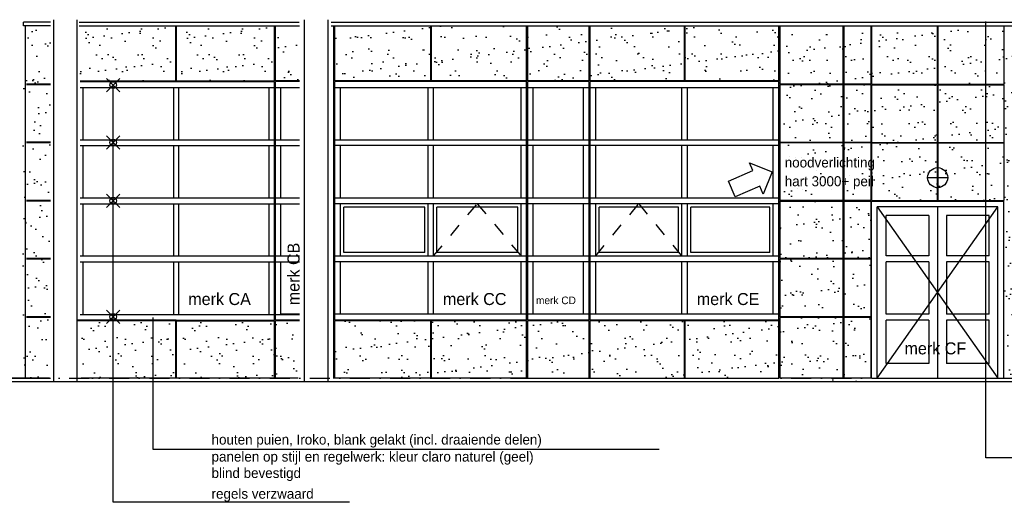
# Model space of a CAD drawing. Extents: x 0 to 140000, y 0 to 84100.
# Tile 18 of 36: x 48013 to 62740, y 41758 to 48978. Entities that reach past the tile are written whole.
import ezdxf
from ezdxf.enums import TextEntityAlignment as Align

# ---------------------------------------------------------------- set-up
doc = ezdxf.new("R2010")
doc.units = 0
doc.header["$LTSCALE"] = 100
doc.header["$MEASUREMENT"] = 0
doc.header["$PDMODE"] = 35
doc.header["$PDSIZE"] = 100
for name, pattern in [('B0201', [50, 31.25, -6.25, 6.25, -6.25]), ('DASHDOTX2', [2, 1, -0.5, 0, -0.5]), ('TEGELS', [4, 2, -2])]:
    doc.linetypes.add(name, pattern=pattern)
for name, color, linetype in [('AA31----_BUITENKOZ', 7, 'CONTINUOUS'), ('AL$0A---_WIJZIGINGEN', 2, 'CONTINUOUS'), ('AL$1A---_ALGEMEEN', 1, 'CONTINUOUS'), ('AL$7A---_STRAMIEN', 42, 'B0201'), ('AL11----_GRONDWERK', 4, 'CONTINUOUS'), ('AL28----_KONSTRUKTIE', 3, 'CONTINUOUS'), ('AL31----_BUITENKOZ', 7, 'CONTINUOUS'), ('AT$0A---_WIJZIGINGEN', 7, 'CONTINUOUS'), ('AT$1A---_ALGEMEEN', 1, 'CONTINUOUS'), ('NOODVERLICHTING', 2, 'CONTINUOUS')]:
    doc.layers.add(name, color=color, linetype=linetype)
doc.styles.add('01_100', font='B-GBP.shx', dxfattribs={"height": 180})
doc.styles.add('02_100', font='B-GBP.shx', dxfattribs={"height": 250})
doc.styles.add('03_AT', font='B-GBP')
pattern_1 = [(37.5, (0, -1248.27), (-12.5987, 385.3648), [0, -304, 0, -340, 0, -325]), (7.5, (0, -1248.27), (353.9553, 564.4292), [0, -164, 0, -274, 0, -105]), (327.5, (-246, -1248.27), (622.8284, 1.1318), [0, -100, 0, -360, 0, -470]), (317.5, (-246, -1248.27), (601.2253, 175.535), [0, -50, 0, -236, 0, -270])]
pattern_2 = [(37.5, (0, -1246.27), (-12.5987, 385.3648), [0, -304, 0, -340, 0, -325]), (7.5, (0, -1246.27), (353.9553, 564.4292), [0, -164, 0, -274, 0, -105]), (327.5, (-246, -1246.27), (622.8284, 1.1318), [0, -100, 0, -360, 0, -470]), (317.5, (-246, -1246.27), (601.2253, 175.535), [0, -50, 0, -236, 0, -270])]

# ---------------------------------------------------------------- blocks, each defined once
blk = doc.blocks.new('AS00S005')
at = {"layer": 'AL$0A---_WIJZIGINGEN'}
blk.add_lwpolyline([(0, 0), (-5.12, -5.12), (-5.12, -2.56), (-13.06, -2.56), (-13.06, 2.56), (-5.12, 2.56), (-5.12, 5.12)], close=True, dxfattribs=at)
at = {"layer": 'AT$0A---_WIJZIGINGEN', "color": 3, "style": '03_AT'}
blk.add_attdef('NUMMER', text='', height=3.5, dxfattribs=at).set_placement((-8.98, -0.06), align=Align.MIDDLE)

msp = doc.modelspace()

# ---------------------------------------------------------------- hatches: boundary and pattern name
at = {"layer": 'AA31----_BUITENKOZ'}
h = msp.add_hatch(dxfattribs=at)
h.set_pattern_fill('AR-SAND', color=256, scale=200, style=0)
h.set_pattern_definition([(37.5, (0, -1246.27), (-12.5987, 385.3648), [0, -304, 0, -340, 0, -325]), (7.5, (0, -1246.27), (353.9553, 564.4292), [0, -164, 0, -274, 0, -105]), (327.5, (-246, -1246.27), (622.8284, 1.1318), [0, -100, 0, -360, 0, -470]), (317.5, (-246, -1246.27), (601.2253, 175.535), [0, -50, 0, -236, 0, -270])])
h.paths.add_polyline_path([(48471.6, 48884), (48062, 48884), (48062, 48015), (48471.6, 48015)])
h.paths.add_polyline_path([(48471.6, 48005), (48062, 48005), (48062, 47145), (48471.6, 47145)])
h.paths.add_polyline_path([(48471.6, 47135), (48062, 47135), (48062, 46275), (48471.6, 46275)])
h.paths.add_polyline_path([(48471.6, 46265), (48062, 46265), (48062, 45405), (48471.6, 45405)])
h.paths.add_polyline_path([(48471.6, 45395), (48062, 45395), (48062, 44535), (48471.6, 44535)])
h.paths.add_polyline_path([(48471.6, 44525), (48062, 44525), (48062, 43615), (48457.7, 43615), (48471.6, 43615)])
h = msp.add_hatch(dxfattribs=at)
h.set_pattern_fill('AR-SAND', color=256, scale=200, style=0)
h.set_pattern_definition(pattern_1)
h.paths.add_polyline_path([(50349.6, 48063), (50349.6, 48882), (48916, 48882), (48916, 48063)])
h = msp.add_hatch(dxfattribs=at)
h.set_pattern_fill('AR-SAND', color=256, scale=200, style=0)
h.set_pattern_definition([(37.5, (1514.03, -1248.27), (-12.5987, 385.3648), [0, -304, 0, -340, 0, -325]), (7.5, (1514.03, -1248.27), (353.9553, 564.4292), [0, -164, 0, -274, 0, -105]), (327.5, (1268.03, -1248.27), (622.8284, 1.1318), [0, -100, 0, -360, 0, -470]), (317.5, (1268.03, -1248.27), (601.2253, 175.535), [0, -50, 0, -236, 0, -270])])
h.paths.add_polyline_path([(51863.6, 48063), (51863.6, 48882), (50430.1, 48882), (50430.1, 48063)])
h = msp.add_hatch(dxfattribs=at)
h.set_pattern_fill('AR-SAND', color=256, scale=200, style=0)
h.set_pattern_definition(pattern_1)
h.paths.add_polyline_path([(52198.6, 48882), (51840.3, 48882), (51840.3, 48063), (52198.6, 48063)])
h = msp.add_hatch(dxfattribs=at)
h.set_pattern_fill('AR-SAND', color=256, scale=200, style=0)
h.set_pattern_definition(pattern_1)
h.paths.add_polyline_path([(54156.4, 48063), (54156.4, 48884), (52728.1, 48884), (52728.1, 48063)])
h = msp.add_hatch(dxfattribs=at)
h.set_pattern_fill('AR-SAND', color=256, scale=200, style=0)
h.set_pattern_definition(pattern_1)
h.paths.add_polyline_path([(55594.7, 48063), (55594.7, 48884), (54166.4, 48884), (54166.4, 48063)])
h = msp.add_hatch(dxfattribs=at)
h.set_pattern_fill('AR-SAND', color=256, scale=200, style=0)
h.set_pattern_definition(pattern_1)
h.paths.add_polyline_path([(55611.1, 48063), (56529.1, 48063), (56529.1, 48884), (55611.1, 48884)])
h = msp.add_hatch(dxfattribs=at)
h.set_pattern_fill('AR-SAND', color=256, scale=200, style=0)
h.set_pattern_definition(pattern_1)
h.paths.add_polyline_path([(57951.8, 48063), (57951.8, 48884), (56544.7, 48884), (56544.7, 48063)])
h = msp.add_hatch(dxfattribs=at)
h.set_pattern_fill('AR-SAND', color=256, scale=200, style=0)
h.set_pattern_definition(pattern_1)
h.paths.add_polyline_path([(59368.9, 48063), (59368.9, 48884), (57961.8, 48884), (57961.8, 48063)])
h = msp.add_hatch(dxfattribs=at)
h.set_pattern_fill('AR-SAND', color=256, scale=200, style=0)
h.set_pattern_definition([(37.5, (0, -1294.27), (-12.5987, 385.3648), [0, -304, 0, -340, 0, -325]), (7.5, (0, -1294.27), (353.9553, 564.4292), [0, -164, 0, -274, 0, -105]), (327.5, (-246, -1294.27), (622.8284, 1.1318), [0, -100, 0, -360, 0, -470]), (317.5, (-246, -1294.27), (601.2253, 175.535), [0, -50, 0, -236, 0, -270])])
h.paths.add_polyline_path([(60326.7, 47967), (60326.7, 48836), (59384.7, 48836), (59384.7, 47967)])
h.paths.add_polyline_path([(60342.1, 47967), (60744.7, 47967), (60744.7, 48836), (60342.1, 48836)])
h.paths.add_polyline_path([(61738.3, 47967), (61738.3, 48836), (60754.5, 48836), (60754.5, 47967)])
h.paths.add_polyline_path([(62731.9, 47967), (62731.9, 48836), (61748.1, 48836), (61748.1, 47967)])
h.paths.add_polyline_path([(62741.7, 47967), (63144.4, 47967), (63144.4, 48836), (62741.7, 48836)])
h.paths.add_polyline_path([(63159.7, 47967), (64117.8, 47967), (64117.8, 48836), (63159.7, 48836)])
h.paths.add_polyline_path([(63159.7, 47957), (63159.7, 47095), (64117.8, 47095), (64117.8, 47957)])
h.paths.add_polyline_path([(63144.4, 47957), (62741.7, 47957), (62741.7, 47095), (63144.4, 47095)])
h.paths.add_polyline_path([(62731.9, 47957), (61748.1, 47957), (61748.1, 47095), (62731.9, 47095)])
h.paths.add_polyline_path([(60754.5, 47095), (61738.3, 47095), (61738.3, 47957), (60754.5, 47957)])
h.paths.add_polyline_path([(60744.7, 47957), (60342.1, 47957), (60342.1, 47095), (60744.7, 47095)])
h.paths.add_polyline_path([(60326.7, 47095), (60326.7, 47957), (59384.7, 47957), (59384.7, 47095)])
h.paths.add_polyline_path([(59384.7, 47087), (59384.7, 46225), (60326.7, 46225), (60326.7, 47087)])
h.paths.add_polyline_path([(60342.1, 46225), (60744.7, 46225), (60744.7, 47087), (60342.1, 47087)])
h.paths.add_polyline_path([(60754.5, 46275), (61738.3, 46275), (61738.3, 47087), (60754.5, 47087)])
h.paths.add_polyline_path([(62731.9, 46275), (62731.9, 47087), (61748.1, 47087), (61748.1, 46275)])
h.paths.add_polyline_path([(62741.7, 46225), (63144.4, 46225), (63144.4, 47087), (62741.7, 47087)])
h.paths.add_polyline_path([(63159.7, 46225), (64117.8, 46225), (64117.8, 47087), (63159.7, 47087)])
h.paths.add_polyline_path([(63159.7, 46217), (63159.7, 45357), (64117.8, 45357), (64117.8, 46217)])
h.paths.add_polyline_path([(63144.4, 46217), (62741.7, 46217), (62741.7, 45357), (63144.4, 45357)])
h.paths.add_polyline_path([(60744.7, 46217), (60342.1, 46217), (60342.1, 45357), (60744.7, 45357)])
h.paths.add_polyline_path([(60326.7, 45357), (60326.7, 46217), (59384.7, 46217), (59384.7, 45357)])
h.paths.add_polyline_path([(59384.7, 45347), (59384.7, 44487), (60326.7, 44487), (60326.7, 45347)])
h.paths.add_polyline_path([(60342.1, 44487), (60744.7, 44487), (60744.7, 45347), (60342.1, 45347)])
h.paths.add_polyline_path([(62741.7, 44487), (63144.4, 44487), (63144.4, 45347), (62741.7, 45347)])
h.paths.add_polyline_path([(63159.7, 45347), (63159.7, 44487), (64117.8, 44487), (64117.8, 45347)])
h.paths.add_polyline_path([(63159.7, 44477), (63159.7, 43567), (64117.8, 43567), (64117.8, 44477)])
h.paths.add_polyline_path([(62741.7, 43567), (63144.4, 43567), (63144.4, 44477), (62741.7, 44477)])
h.paths.add_polyline_path([(60744.7, 44477), (60342.1, 44477), (60342.1, 43567), (60744.7, 43567)])
h.paths.add_polyline_path([(60326.7, 44477), (59384.7, 44477), (59384.7, 43567), (60326.7, 43567)])
h = msp.add_hatch(dxfattribs=at)
h.set_pattern_fill('AR-SAND', color=256, scale=200, style=0)
h.set_pattern_definition(pattern_2)
h.paths.add_polyline_path([(50349.6, 44475), (48931.5, 44475), (48931.5, 43615), (50349.6, 43615)])
h = msp.add_hatch(dxfattribs=at)
h.set_pattern_fill('AR-SAND', color=256, scale=200, style=0)
h.set_pattern_definition([(37.5, (1514.03, -1246.27), (-12.5987, 385.3648), [0, -304, 0, -340, 0, -325]), (7.5, (1514.03, -1246.27), (353.9553, 564.4292), [0, -164, 0, -274, 0, -105]), (327.5, (1268.03, -1246.27), (622.8284, 1.1318), [0, -100, 0, -360, 0, -470]), (317.5, (1268.03, -1246.27), (601.2253, 175.535), [0, -50, 0, -236, 0, -270])])
h.paths.add_polyline_path([(51863.6, 44475), (50445.5, 44475), (50445.5, 43615), (51863.6, 43615)])
h = msp.add_hatch(dxfattribs=at)
h.set_pattern_fill('AR-SAND', color=256, scale=200, style=0)
h.set_pattern_definition(pattern_2)
h.paths.add_polyline_path([(52180.1, 44475), (51840.3, 44475), (51840.3, 43615), (52180.1, 43615)])
h = msp.add_hatch(dxfattribs=at)
h.set_pattern_fill('AR-SAND', color=256, scale=200, style=0)
h.set_pattern_definition(pattern_2)
h.paths.add_polyline_path([(52728.1, 44475), (52728.1, 43615), (54156.4, 43615), (54156.4, 44475)])
h.paths.add_polyline_path([(54166.4, 44475), (54166.4, 43615), (55594.7, 43615), (55594.7, 44475)])
h.paths.add_polyline_path([(55611.1, 43615), (56529.1, 43615), (56529.1, 44475), (55611.1, 44475)])
h.paths.add_polyline_path([(56544.7, 44475), (56544.7, 43615), (57951.8, 43615), (57951.8, 44475)])
h.paths.add_polyline_path([(57961.8, 44475), (57961.8, 43615), (59368.9, 43615), (59368.9, 44475)])

# ---------------------------------------------------------------- linework, layer by layer
at = {"layer": 'AL$1A---_ALGEMEEN'}
for p, q in [((62465.5, 42421.8), (62465.5, 48949)), ((49411.6, 41757.5), (49411.6, 48000.7)), ((50009.3, 42547.1), (50009.3, 44521)), ((57575.8, 42547.1), (50009.3, 42547.1)), ((67076.4, 42421.8), (62465.5, 42421.8)), ((52944.2, 41757.5), (49411.6, 41757.5))]:
    msp.add_line(p, q, dxfattribs=at)
for p in [(49411.6, 48000.7), (49411.6, 47140.4), (49411.6, 46269.9), (49411.6, 44531.5)]:
    msp.add_point(p, dxfattribs=at)
at = {"layer": 'AL$7A---_STRAMIEN', "color": 1, "linetype": 'DASHDOTX2', "ltscale": 3}
msp.add_line((10345.3, 43615), (112449.7, 43615), dxfattribs=at)
at = {"layer": 'AL11----_GRONDWERK'}
msp.add_line((1000, 43565), (139000, 43565), dxfattribs=at)
at = {"layer": 'AL28----_KONSTRUKTIE'}
for p, q in [((48524.7, 43565), (48524.7, 48978.3)), ((48874.7, 43565), (48874.7, 48978.3)), ((52274.7, 43565), (52274.7, 48978.3)), ((52624.7, 43565), (52624.7, 48978.3))]:
    msp.add_line(p, q, dxfattribs=at)
at = {"layer": 'AL31----_BUITENKOZ'}
for p, q in [((48071.7, 48884), (48071.7, 48939)), ((48471.6, 48939), (48071.7, 48939)), ((48902.2, 48939), (52191.4, 48939)), ((52672.8, 48939), (89699.3, 48939)), ((48471.6, 48884), (48071.7, 48884)), ((48101.7, 43615), (48101.7, 48884)), ((48902.2, 48884), (52198.6, 48884)), ((50349.6, 48063), (50349.6, 48884)), ((50359.6, 48063), (50359.6, 48884)), ((51822.6, 48063), (51822.6, 48884)), ((51840.3, 48063), (51840.3, 48884)), ((52672.8, 48884), (89699.3, 48884)), ((52711.3, 43615), (52711.3, 48884)), ((52728.1, 48063), (52728.1, 48884)), ((54156.4, 48884), (54156.4, 48063)), ((54166.4, 48884), (54166.4, 48063)), ((55594.7, 44485), (55594.7, 48884)), ((55611.1, 48063), (55611.1, 48884)), ((56529.1, 48063), (56529.1, 48884)), ((56544.7, 48063), (56544.7, 48884)), ((57951.8, 48884), (57951.8, 48063)), ((57961.8, 48884), (57961.8, 48063)), ((59368.9, 48063), (59368.9, 48884)), ((59384.7, 48884), (59384.7, 48015)), ((60326.7, 48884), (60326.7, 48015)), ((60342.1, 48884), (60342.1, 48015)), ((60744.7, 48884), (60744.7, 48015)), ((60754.5, 48884), (60754.5, 48015)), ((61738.3, 48884), (61738.3, 48015)), ((61748.1, 48884), (61748.1, 48015)), ((62731.9, 48884), (62731.9, 48015)), ((48101.7, 48015), (48101.7, 48015)), ((48471.6, 48015), (48113, 48015)), ((48916, 48063), (50349.6, 48063)), ((48916, 48053), (51822.6, 48053)), ((50359.6, 48063), (51822.6, 48063)), ((51822.6, 44485), (51822.6, 48053)), ((52198.6, 48063), (51840.3, 48063)), ((52198.6, 48053), (51840.3, 48053)), ((51840.3, 44485), (51840.3, 48053)), ((54156.4, 48063), (52728.1, 48063)), ((55594.7, 48053), (52728.1, 48053)), ((52728.1, 44485), (52728.1, 48053)), ((55594.7, 48063), (54166.4, 48063)), ((56529.1, 48063), (55611.1, 48063)), ((56529.1, 48053), (55611.1, 48053)), ((55611.1, 44485), (55611.1, 48053)), ((56529.1, 44485), (56529.1, 48053)), ((57951.8, 48063), (56544.7, 48063)), ((59368.9, 48053), (56544.7, 48053)), ((56544.7, 44485), (56544.7, 48053)), ((59368.9, 48063), (57961.8, 48063)), ((59368.9, 43615), (59368.9, 48053)), ((60744.7, 48015), (59384.7, 48015)), ((60754.5, 48015), (61738.3, 48015)), ((61748.1, 48015), (62738.8, 48015)), ((48101.7, 48005), (48101.7, 48005)), ((48471.6, 48005), (48113, 48005)), ((48963.4, 47183), (48963.4, 47965)), ((50316.2, 47183), (50316.2, 47965)), ((50393, 47183), (50393, 47965)), ((51745.7, 47183), (51745.7, 47965)), ((51920, 47183), (51920, 47965)), ((52809.8, 47183), (52809.8, 47965)), ((54120.5, 47183), (54120.5, 47965)), ((54202.3, 47183), (54202.3, 47965)), ((55512.9, 47183), (55512.9, 47965)), ((55694.8, 47183), (55694.8, 47965)), ((56445.4, 47183), (56445.4, 47965)), ((56629.3, 47183), (56629.3, 47965)), ((57914.5, 47183), (57914.5, 47965)), ((57999.1, 47183), (57999.1, 47965)), ((59284.2, 47183), (59284.2, 47965)), ((60744.7, 48005), (59384.7, 48005)), ((59384.7, 48005), (59384.7, 47143)), ((60326.7, 48005), (60326.7, 47143)), ((60342.1, 48005), (60342.1, 47143)), ((60744.7, 48005), (60744.7, 47143)), ((60754.5, 48005), (60754.5, 47143)), ((60754.5, 48005), (61738.3, 48005)), ((61738.3, 48005), (61738.3, 47143)), ((61748.1, 48005), (61748.1, 47143)), ((61748.1, 48005), (62738.8, 48005)), ((62731.9, 48005), (62731.9, 47143)), ((48101.7, 47143), (48101.7, 47143)), ((48101.7, 47135), (48101.7, 47135)), ((48471.6, 47145), (48113, 47145)), ((48471.6, 47135), (48113, 47135)), ((60744.7, 47143), (59384.7, 47143)), ((60744.7, 47135), (59384.7, 47135)), ((59384.7, 47135), (59384.7, 46273)), ((60326.7, 47135), (60326.7, 46273)), ((60342.1, 47135), (60342.1, 46273)), ((60744.7, 47135), (60744.7, 46273)), ((60754.5, 47143), (61738.3, 47143)), ((60754.5, 47135), (60754.5, 46273)), ((60754.5, 47135), (61738.3, 47135)), ((61738.3, 47135), (61738.3, 46275)), ((61748.1, 47143), (62738.8, 47143)), ((61748.1, 47135), (61748.1, 46275)), ((61748.1, 47135), (62738.8, 47135)), ((62731.9, 47135), (62731.9, 46275)), ((48963.4, 46313), (48963.4, 47095)), ((50316.2, 46313), (50316.2, 47095)), ((50393, 46313), (50393, 47095)), ((51745.7, 46313), (51745.7, 47095)), ((51920, 46313), (51920, 47095)), ((52809.8, 46313), (52809.8, 47095)), ((54120.5, 46313), (54120.5, 47095)), ((54202.3, 46313), (54202.3, 47095)), ((55512.9, 46313), (55512.9, 47095)), ((55694.8, 46313), (55694.8, 47095)), ((56445.4, 46313), (56445.4, 47095)), ((56629.3, 46313), (56629.3, 47095)), ((57914.5, 46313), (57914.5, 47095)), ((57999.1, 46313), (57999.1, 47095)), ((59284.2, 46313), (59284.2, 47095)), ((48101.7, 46275), (48101.7, 46275)), ((48101.7, 46265), (48101.7, 46265)), ((48471.6, 46275), (48113, 46275)), ((48471.6, 46265), (48113, 46265)), ((60744.7, 46273), (59384.7, 46273)), ((59384.7, 46265), (59384.7, 45405)), ((59384.7, 46265), (60744.7, 46265)), ((60326.7, 46265), (60326.7, 45405)), ((60342.1, 46265), (60342.1, 45405)), ((60744.7, 46265), (60744.7, 45405)), ((60754.5, 46273), (62731.9, 46275)), ((60754.5, 43615), (60754.5, 46265)), ((60754.5, 46265), (62731.9, 46265)), ((62731.9, 43615), (62731.9, 46265)), ((48963.4, 45443), (48963.4, 46225)), ((50316.2, 45443), (50316.2, 46225)), ((50393, 45443), (50393, 46225)), ((51745.7, 45443), (51745.7, 46225)), ((51920, 45443), (51920, 46225)), ((52809.8, 45443), (52809.8, 46225)), ((54120.5, 45443), (54120.5, 46225)), ((54202.3, 45443), (54202.3, 46225)), ((55512.9, 45443), (55512.9, 46225)), ((55694.8, 45443), (55694.8, 46225)), ((56445.4, 45443), (56445.4, 46225)), ((56629.3, 45443), (56629.3, 46225)), ((57914.5, 45443), (57914.5, 46225)), ((57999.1, 45443), (57999.1, 46225)), ((59284.2, 45443), (59284.2, 46225)), ((62645.4, 46177), (60840.9, 46177)), ((60840.9, 43615), (60840.9, 46177)), ((61743.2, 46177), (61743.2, 43615)), ((62645.4, 43615), (62645.4, 46177)), ((60970.9, 45443), (60970.9, 46047)), ((61613.2, 46047), (60970.9, 46047)), ((61613.2, 46047), (61613.2, 45443)), ((62515.4, 46047), (61873.2, 46047)), ((61873.2, 46047), (61873.2, 45443)), ((62515.4, 45443), (62515.4, 46047)), ((48101.7, 45405), (48101.7, 45405)), ((48101.7, 45395), (48101.7, 45395)), ((48471.6, 45405), (48113, 45405)), ((48471.6, 45395), (48113, 45395)), ((60744.7, 45405), (59384.7, 45405)), ((60744.7, 45395), (59384.7, 45395)), ((59384.7, 45395), (59384.7, 44535)), ((60326.7, 45395), (60326.7, 44535)), ((60342.1, 45395), (60342.1, 44535)), ((60744.7, 45395), (60744.7, 44535)), ((61613.2, 45443), (60970.9, 45443)), ((62515.4, 45443), (61873.2, 45443)), ((48963.4, 44573), (48963.4, 45355)), ((50316.2, 44573), (50316.2, 45355)), ((50393, 44573), (50393, 45355)), ((51745.7, 44573), (51745.7, 45355)), ((51920, 44573), (51920, 45355)), ((52809.8, 44573), (52809.8, 45355)), ((54120.5, 44573), (54120.5, 45355)), ((54202.3, 44573), (54202.3, 45355)), ((55512.9, 44573), (55512.9, 45355)), ((55694.8, 44573), (55694.8, 45355)), ((56445.4, 44573), (56445.4, 45355)), ((56629.3, 44573), (56629.3, 45355)), ((57914.5, 44573), (57914.5, 45355)), ((57999.1, 44573), (57999.1, 45355)), ((59284.2, 44573), (59284.2, 45355)), ((60970.9, 44573), (60970.9, 45355)), ((61613.2, 45355), (60970.9, 45355)), ((61613.2, 45355), (61613.2, 44573)), ((62515.4, 45355), (61873.2, 45355)), ((61873.2, 45355), (61873.2, 44573)), ((62515.4, 44573), (62515.4, 45355)), ((48101.7, 44535), (48101.7, 44535)), ((48101.7, 44525), (48101.7, 44525)), ((48471.6, 44535), (48113, 44535)), ((48471.6, 44525), (48113, 44525)), ((50354.6, 44485), (48874.7, 44485)), ((50354.6, 44485), (51822.6, 44485)), ((52198.6, 44485), (51840.3, 44485)), ((52198.6, 44573), (51920, 44573)), ((55594.7, 44485), (52728.1, 44485)), ((56529.1, 44485), (55611.1, 44485)), ((59368.9, 44485), (56544.7, 44485)), ((60744.7, 44535), (59384.7, 44535)), ((60744.7, 44525), (59384.7, 44525)), ((59384.7, 44525), (59384.7, 43615)), ((60326.7, 44525), (60326.7, 43615)), ((60342.1, 44525), (60342.1, 43615)), ((60744.7, 44525), (60744.7, 43615)), ((61613.2, 44573), (60970.9, 44573)), ((60970.9, 43835), (60970.9, 44485)), ((61613.2, 44485), (60970.9, 44485)), ((61613.2, 44485), (61613.2, 43835)), ((62515.4, 44573), (61873.2, 44573)), ((62515.4, 44485), (61873.2, 44485)), ((61873.2, 44485), (61873.2, 43835)), ((62515.4, 43835), (62515.4, 44485)), ((50349.6, 44475), (48874.7, 44475)), ((50349.6, 43615), (50349.6, 44475)), ((50359.6, 44475), (51822.6, 44475)), ((50359.6, 43615), (50359.6, 44475)), ((51822.6, 43615), (51822.6, 44475)), ((51840.3, 43615), (51840.3, 44475)), ((52198.6, 44475), (51840.3, 44475)), ((52728.1, 43615), (52728.1, 44475)), ((54156.4, 44475), (52728.1, 44475)), ((54156.4, 44475), (54156.4, 43615)), ((54166.4, 44475), (54166.4, 43615)), ((55594.7, 44475), (54166.4, 44475)), ((55594.7, 43615), (55594.7, 44475)), ((55611.1, 43615), (55611.1, 44475)), ((56529.1, 44475), (55611.1, 44475)), ((56529.1, 43615), (56529.1, 44475)), ((56544.7, 43615), (56544.7, 44475)), ((57951.8, 44475), (56544.7, 44475)), ((57951.8, 44475), (57951.8, 43615)), ((59368.9, 44475), (57961.8, 44475)), ((57961.8, 44475), (57961.8, 43615)), ((61613.2, 43835), (60970.9, 43835)), ((62515.4, 43835), (61873.2, 43835)), ((48457.7, 43615), (45155.2, 43615)), ((45200.1, 43615), (48471.6, 43615)), ((52180.1, 43615), (48931.5, 43615)), ((55594.7, 43615), (52700.3, 43615)), ((55611.1, 43615), (59368.9, 43615)), ((60744.7, 43615), (59384.7, 43615)), ((60754.5, 43615), (66921.2, 43615))]:
    msp.add_line(p, q, dxfattribs=at)
at = {"layer": 'AL31----_BUITENKOZ', "color": 3}
for p, q in [((48916, 47965), (52198.6, 47965)), ((52728.1, 47965), (59368.9, 47965)), ((48916, 47183), (52198.6, 47183)), ((52728.1, 47183), (59368.9, 47183)), ((48916, 47095), (52198.6, 47095)), ((59368.9, 47095), (52728.1, 47095)), ((48916, 46313), (52198.6, 46313)), ((52728.1, 46313), (59368.9, 46313)), ((48916, 46225), (52198.6, 46225)), ((59368.9, 46225), (52728.1, 46225)), ((48916, 45443), (52198.6, 45443)), ((52728.1, 45443), (59368.9, 45443)), ((48916, 45355), (52198.6, 45355)), ((59368.9, 45355), (52728.1, 45355)), ((48916, 44567), (52198.6, 44567)), ((59368.9, 44573), (52728.1, 44573))]:
    msp.add_line(p, q, dxfattribs=at)
at = {"layer": 'AL31----_BUITENKOZ', "color": 1}
for p, q in [((52859.8, 45493), (52859.8, 46175)), ((54070.5, 46175), (52859.8, 46175)), ((54070.5, 45493), (54070.5, 46175)), ((55462.9, 46175), (54252.3, 46175)), ((54252.3, 45493), (54252.3, 46175)), ((55462.9, 45493), (55462.9, 46175)), ((57864.5, 46175), (56679.3, 46175)), ((56679.3, 45493), (56679.3, 46175)), ((57864.5, 45493), (57864.5, 46175)), ((59234.2, 46175), (58049.1, 46175)), ((58049.1, 45493), (58049.1, 46175)), ((59234.2, 45493), (59234.2, 46175)), ((60840.9, 43615), (62645.4, 46177)), ((60840.9, 46177), (62645.4, 43615)), ((54070.5, 45493), (52859.8, 45493)), ((55462.9, 45493), (54252.3, 45493)), ((57864.5, 45493), (56679.3, 45493)), ((59234.2, 45493), (58049.1, 45493))]:
    msp.add_line(p, q, dxfattribs=at)
at = {"layer": 'AL31----_BUITENKOZ', "color": 1, "linetype": 'TEGELS'}
for p, q in [((54202.3, 45443), (54857.6, 46225)), ((54857.6, 46225), (55512.9, 45443)), ((56629.3, 45443), (57271.9, 46225)), ((57271.9, 46225), (57914.5, 45443))]:
    msp.add_line(p, q, dxfattribs=at)
at = {"layer": 'NOODVERLICHTING'}
for p, q in [((61743.2, 46765), (61743.2, 46465)), ((61593.2, 46615), (61893.2, 46615))]:
    msp.add_line(p, q, dxfattribs=at)
msp.add_circle((61743.2, 46615), 150, dxfattribs=at)

# ---------------------------------------------------------------- block references
at = {"layer": 'AT$0A---_WIJZIGINGEN'}
ref = msp.add_blockref('AS00S005', (59266, 46704), dxfattribs=dict(at, xscale=50, yscale=50, zscale=50, rotation=23.17340886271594))
ref.add_attrib('NUMMER', 'C', dxfattribs={"color": 3, "height": 3.5, "rotation": 23.17341, "style": '03_AT'}).set_placement((58854.3, 46524.3), align=Align.MIDDLE)

# ---------------------------------------------------------------- texts
at = {"layer": 'AT$1A---_ALGEMEEN', "color": 2, "style": '02_100'}
for s, p in [('noodverlichting', (59456.1, 46767)), ('hart 3000+ peil', (59456.1, 46486.3)), ('houten puien, Iroko, blank gelakt (incl. draaiende delen)', (50882.6, 42621.9)), ('panelen op stijl en regelwerk: kleur claro naturel (geel)', (50882.6, 42366.4)), ('blind bevestigd', (50882.6, 42121.3)), ('regels verzwaard', (50882.6, 41811.1))]:
    msp.add_text(s, height=150, dxfattribs=at).set_placement(p)
at = {"layer": 'AT$1A---_ALGEMEEN', "color": 1, "style": '01_100'}
msp.add_text('merk CB', height=180, rotation=90, dxfattribs=at).set_placement((52198.6, 44705.8))
for s, height, p in [('merk CA', 180, (50534.5, 44708.8)), ('merk CC', 180, (54343.8, 44708.8)), ('merk CD', 113.4, (55735.1, 44722.3)), ('merk CE', 180, (58140.6, 44708.8)), ('merk CF', 180, (61247.6, 43970.8))]:
    msp.add_text(s, height=height, dxfattribs=at).set_placement(p)

doc.saveas('drawing.dxf')
